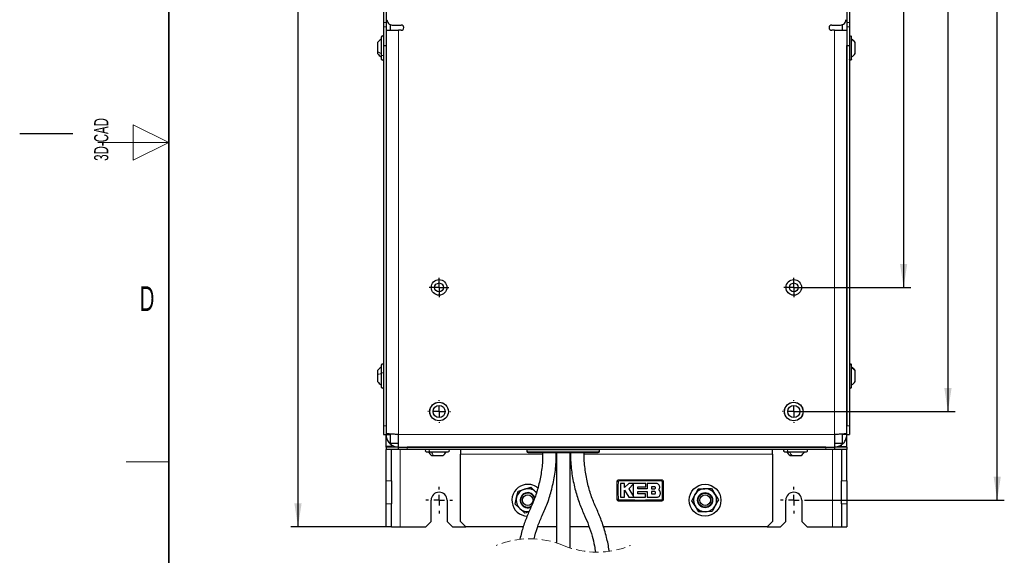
# Model space of a CAD drawing. Header units: millimetres. Extents: x 5 to 418, y 2 to 292.
# Tile 4 of 29: x 5 to 144, y 89 to 165. Entities that reach past the tile are written whole.
import ezdxf

# ---------------------------------------------------------------- set-up
doc = ezdxf.new("R2010")
doc.units = ezdxf.units.MM
doc.linetypes.add('HIDDEN', pattern=[1.905, 1.27, -0.635])
doc.layers.add('SLD-0', color=7, linetype='Continuous')
doc.styles.add('SLDTEXTSTYLE0', font='TXT', dxfattribs={"width": 0.605})
doc.dimstyles.new('SLDDIMSTYLE0', dxfattribs={"dimtxt": 3.5, "dimasz": 3.302, "dimexe": 0, "dimexo": 0.0625, "dimgap": 0.875, "dimtad": 1, "dimlfac": 4, "dimrnd": 1e-09, "dimzin": 12, "dimdsep": 46, "dimtxsty": 'SLDTEXTSTYLE0', "dimsah": 1, "dimcen": 0.09, "dimadec": 0, "dimazin": 3, "dimtfac": 1, "dimtofl": 0, "dimtmove": 0, "dimatfit": 3, "dimfxl": 1, "dimfrac": 2, "dimtolj": 1, "dimtzin": 12, "dimarcsym": 0})

# ---------------------------------------------------------------- blocks, each defined once
blk = doc.blocks.new('_D')
at = {"layer": 'SLD-0', "color": 7}
for p, q in [((115.99, 246.83), (143.79, 246.83)), ((142.79, 96.83), (142.79, 246.83)), ((115.99, 96.83), (143.79, 96.83))]:
    blk.add_line(p, q, dxfattribs=at)
for points in [[(142.79, 246.83), (142.29, 243.53), (143.3, 243.53)], [(142.79, 96.83), (143.3, 100.13), (142.29, 100.13)]]:
    blk.add_solid(points, dxfattribs=at)
at = {"layer": 'SLD-0', "color": 7, "insert": (138.28, 167.82), "char_height": 3.5, "attachment_point": 1, "rotation": 90, "style": 'SLDTEXTSTYLE0'}
blk.add_mtext('600', dxfattribs=at)
blk = doc.blocks.new('_D_2')
at = {"layer": 'SLD-0', "color": 7}
for p, q in [((57.39, 250.58), (43.23, 250.58)), ((44.23, 250.58), (44.23, 93.08)), ((57.39, 93.08), (43.23, 93.08))]:
    blk.add_line(p, q, dxfattribs=at)
for points in [[(44.23, 250.58), (43.72, 247.28), (44.74, 247.28)], [(44.23, 93.08), (44.74, 96.38), (43.72, 96.38)]]:
    blk.add_solid(points, dxfattribs=at)
at = {"layer": 'SLD-0', "color": 7, "insert": (39.72, 167.82), "char_height": 3.5, "attachment_point": 1, "rotation": 90, "style": 'SLDTEXTSTYLE0'}
blk.add_mtext('630', dxfattribs=at)
blk = doc.blocks.new('_D_6')
at = {"layer": 'SLD-0', "color": 7}
for p, q in [((114.12, 216.83), (130.6, 216.83)), ((129.6, 216.83), (129.6, 126.83)), ((114.12, 126.83), (130.6, 126.83))]:
    blk.add_line(p, q, dxfattribs=at)
for points in [[(129.6, 216.83), (129.09, 213.53), (130.11, 213.53)], [(129.6, 126.83), (130.11, 130.13), (129.09, 130.13)]]:
    blk.add_solid(points, dxfattribs=at)
at = {"layer": 'SLD-0', "color": 7, "insert": (125.09, 167.82), "char_height": 3.5, "attachment_point": 1, "rotation": 90, "style": 'SLDTEXTSTYLE0'}
blk.add_mtext('360', dxfattribs=at)
blk = doc.blocks.new('_D_7')
at = {"layer": 'SLD-0', "color": 7}
for p, q in [((115.72, 234.33), (136.85, 234.33)), ((135.85, 234.33), (135.85, 109.33)), ((114.12, 109.33), (136.85, 109.33))]:
    blk.add_line(p, q, dxfattribs=at)
for points in [[(135.85, 234.33), (135.34, 231.03), (136.36, 231.03)], [(135.85, 109.33), (136.36, 112.63), (135.34, 112.63)]]:
    blk.add_solid(points, dxfattribs=at)
at = {"layer": 'SLD-0', "color": 7, "insert": (131.34, 167.82), "char_height": 3.5, "attachment_point": 1, "rotation": 90, "style": 'SLDTEXTSTYLE0'}
blk.add_mtext('500', dxfattribs=at)
blk = doc.blocks.new('SW_CENTERMARKSYMBOL_2')
at = {"layer": 'SLD-0', "color": 0}
for p, q in [((0, 1.5), (0, 1.88)), ((-1.5, 0), (-1.88, 0)), ((0, 0), (-0.75, 0)), ((0, 0), (0, 0.75)), ((0, 0), (0, -0.75)), ((0, 0), (0.75, 0)), ((1.5, 0), (1.88, 0)), ((0, -1.5), (0, -1.88))]:
    blk.add_line(p, q, dxfattribs=at)
blk = doc.blocks.new('SW_CENTERMARKSYMBOL_3')
at = {"layer": 'SLD-0', "color": 0}
for p, q in [((0, 1.5), (0, 1.88)), ((-1.5, 0), (-1.88, 0)), ((0, 0), (-0.75, 0)), ((0, 0), (0, 0.75)), ((0, 0), (0, -0.75)), ((0, 0), (0.75, 0)), ((1.5, 0), (1.88, 0)), ((0, -1.5), (0, -1.88))]:
    blk.add_line(p, q, dxfattribs=at)
blk = doc.blocks.new('SW_CENTERMARKSYMBOL_8')
at = {"layer": 'SLD-0', "color": 0}
for p, q in [((-0.75, 0), (-1.38, 0)), ((0, 0), (-0.75, 0)), ((0, 0.75), (0, 1.37)), ((0, 0), (0, 0.75)), ((0, 0), (0, -0.75)), ((0, 0), (0.75, 0)), ((0.75, 0), (1.37, 0)), ((0, -0.75), (0, -1.38))]:
    blk.add_line(p, q, dxfattribs=at)
blk = doc.blocks.new('SW_CENTERMARKSYMBOL_9')
at = {"layer": 'SLD-0', "color": 0}
for p, q in [((-0.75, 0), (-1.38, 0)), ((0, 0), (-0.75, 0)), ((0, 0.75), (0, 1.37)), ((0, 0), (0, 0.75)), ((0, 0), (0, -0.75)), ((0, 0), (0.75, 0)), ((0.75, 0), (1.37, 0)), ((0, -0.75), (0, -1.38))]:
    blk.add_line(p, q, dxfattribs=at)
blk = doc.blocks.new('SW_CENTERMARKSYMBOL_10')
at = {"layer": 'SLD-0', "color": 0}
for p, q in [((0, 1.5), (0, 1.6)), ((-1.5, 0), (-1.6, 0)), ((0, 0), (-0.75, 0)), ((0, 0), (0, 0.75)), ((0, 0), (0, -0.75)), ((0, 0), (0.75, 0)), ((1.5, 0), (1.6, 0)), ((0, -1.5), (0, -1.6))]:
    blk.add_line(p, q, dxfattribs=at)
blk = doc.blocks.new('SW_CENTERMARKSYMBOL_11')
at = {"layer": 'SLD-0', "color": 0}
for p, q in [((0, 1.5), (0, 1.6)), ((-1.5, 0), (-1.6, 0)), ((0, 0), (-0.75, 0)), ((0, 0), (0, 0.75)), ((0, 0), (0, -0.75)), ((0, 0), (0.75, 0)), ((1.5, 0), (1.6, 0)), ((0, -1.5), (0, -1.6))]:
    blk.add_line(p, q, dxfattribs=at)

msp = doc.modelspace()

# ---------------------------------------------------------------- linework, layer by layer
at = {"color": 7, "linetype": 'Continuous', "lineweight": 25}
for p, q in [((56.2685, 179.4661), (56.2685, 164.1883)), ((56.6435, 179.4661), (56.6435, 164.1883)), ((121.5935, 179.4661), (121.5935, 164.1883)), ((121.9685, 179.4661), (121.9685, 164.1883)), ((56.2685, 164.1883), (56.2685, 163.5633)), ((56.6435, 164.1883), (56.6435, 163.5633)), ((57.2435, 163.8794), (57.2435, 163.0772)), ((57.5185, 163.8272), (58.7685, 163.8272)), ((119.4685, 163.8272), (120.7185, 163.8272)), ((120.9935, 163.0772), (120.9935, 163.8794)), ((121.5935, 164.1883), (121.5935, 163.5633)), ((121.9685, 164.1883), (121.9685, 163.5633)), ((56.2685, 163.5633), (56.2685, 160.9522)), ((56.6435, 163.5633), (56.6435, 160.9522)), ((56.6435, 163.0772), (58.3935, 163.0772)), ((58.7685, 163.0772), (58.3935, 163.0772)), ((119.8435, 163.0772), (119.4685, 163.0772)), ((119.8435, 163.0772), (121.5935, 163.0772)), ((121.5935, 163.5633), (121.5935, 160.9522)), ((121.9685, 163.5633), (121.9685, 160.9522)), ((55.4435, 161.3471), (55.4435, 160.0997)), ((55.9685, 162.1272), (55.9685, 159.6161)), ((122.2685, 159.0272), (122.2685, 162.1272)), ((122.7935, 159.8072), (122.7935, 161.3472)), ((55.4435, 160.0997), (55.4435, 159.8072)), ((55.9685, 159.6161), (55.9685, 159.0272)), ((56.2685, 160.9522), (56.6435, 160.9522)), ((56.2685, 160.9522), (56.2685, 107.3272)), ((56.6435, 160.9522), (56.6435, 107.3272)), ((56.6435, 160.9522), (56.6435, 106.2539)), ((121.5935, 160.9522), (121.9685, 160.9522)), ((121.5935, 160.9522), (121.5935, 107.3272)), ((121.5935, 106.2539), (121.5935, 160.9522)), ((121.9685, 160.9522), (121.9685, 107.3272)), ((55.9685, 115.8772), (55.9685, 114.7483)), ((122.2685, 115.7675), (122.2685, 115.8772)), ((122.2685, 112.7772), (122.2685, 115.7675)), ((55.4435, 115.0972), (55.4435, 114.5364)), ((55.4435, 114.5364), (55.4435, 113.5572)), ((55.9685, 114.7483), (55.9685, 112.7772)), ((122.7935, 115.0427), (122.7935, 115.0971)), ((122.7935, 113.5573), (122.7935, 115.0427)), ((56.2685, 107.3272), (56.2685, 106.0772)), ((121.9685, 107.3272), (121.9685, 106.0772)), ((56.2685, 106.0772), (56.6435, 106.0772)), ((56.6435, 106.2539), (56.6435, 106.0772)), ((56.6435, 106.0772), (57.2435, 106.0772)), ((56.6435, 104.4022), (56.6435, 106.0772)), ((57.2435, 106.1586), (57.2435, 104.8522)), ((58.3935, 104.3272), (58.3935, 106.0772)), ((119.8435, 106.0772), (119.8435, 104.3272)), ((120.9935, 104.8522), (120.9935, 106.1593)), ((121.5935, 106.0772), (120.9935, 106.0772)), ((121.5935, 106.0772), (121.5935, 106.2539)), ((121.5935, 106.0772), (121.9685, 106.0772)), ((121.5935, 104.4022), (121.5935, 106.0772)), ((57.3935, 104.4022), (56.6435, 104.4022)), ((56.6435, 104.3272), (56.6435, 104.4022)), ((56.6435, 104.3272), (56.6435, 103.9522)), ((58.3685, 104.3272), (56.6435, 104.3272)), ((57.2435, 104.8522), (58.3935, 104.8522)), ((57.3935, 104.4022), (57.3935, 104.6583)), ((57.3935, 104.3272), (57.3935, 104.4022)), ((57.681, 104.5048), (57.681, 104.3272)), ((58.3685, 104.3272), (58.3685, 103.9522)), ((58.3935, 104.3272), (58.3685, 104.3272)), ((58.3935, 104.3272), (119.8435, 104.3272)), ((118.6185, 104.3272), (59.6185, 104.3272)), ((119.8435, 104.8522), (120.9935, 104.8522)), ((119.8685, 104.3272), (119.8435, 104.3272)), ((119.8685, 104.3272), (119.8685, 103.9522)), ((121.5935, 104.3272), (119.8685, 104.3272)), ((120.556, 104.4996), (120.556, 104.3272)), ((120.8435, 104.4022), (120.8435, 104.6593)), ((120.8435, 104.4022), (121.5935, 104.4022)), ((120.8435, 104.4022), (120.8435, 104.3272)), ((121.5935, 104.3272), (121.5935, 104.4022)), ((121.5935, 104.3272), (121.5935, 103.9522)), ((58.3685, 103.9522), (56.6435, 103.9522)), ((56.6435, 99.5724), (56.6435, 103.9522)), ((57.3935, 99.5724), (57.3935, 103.9522)), ((59.6185, 103.9522), (58.3685, 103.9522)), ((118.6185, 103.9522), (59.6185, 103.9522)), ((62.3185, 103.6522), (62.8343, 103.6522)), ((62.8343, 103.6522), (65.4185, 103.6522)), ((63.0985, 103.1272), (63.3547, 103.1272)), ((63.3227, 103.2159), (63.2632, 103.1804)), ((63.3547, 103.1272), (64.6385, 103.1272)), ((67.1185, 103.9522), (67.1185, 103.3272)), ((67.1185, 93.8272), (67.1185, 103.3272)), ((76.4935, 103.9522), (76.4935, 103.7522)), ((76.6935, 103.5522), (81.6185, 103.5522)), ((80.681, 103.5522), (80.681, 90.7994)), ((81.6185, 103.5522), (86.5435, 103.5522)), ((82.606, 90.0898), (82.606, 103.5522)), ((86.7435, 103.7522), (86.7435, 103.9522)), ((111.1185, 103.3272), (111.1185, 103.9522)), ((111.1185, 103.3272), (111.1185, 93.8272)), ((112.8185, 103.6522), (113.3343, 103.6522)), ((113.3343, 103.6522), (115.9185, 103.6522)), ((113.5985, 103.1272), (113.8547, 103.1272)), ((113.8227, 103.2159), (113.7632, 103.1804)), ((113.8547, 103.1272), (115.1385, 103.1272)), ((119.8685, 103.9522), (118.6185, 103.9522)), ((121.5935, 103.9522), (119.8685, 103.9522)), ((120.8435, 103.9522), (120.8435, 99.5724)), ((121.5935, 99.5724), (121.5935, 103.9522)), ((56.6435, 96.3248), (56.6435, 99.5724)), ((57.3935, 99.5724), (57.3935, 96.3248)), ((77.039, 98.6558), (77.7257, 98.0166)), ((89.2185, 96.9522), (89.2185, 99.4522)), ((89.4685, 99.7022), (95.4685, 99.7022)), ((89.6909, 99.172), (89.6909, 97.2686)), ((90.2407, 99.172), (89.6909, 99.172)), ((90.2407, 98.6388), (90.2407, 99.172)), ((90.8664, 99.172), (90.2407, 98.6388)), ((93.2658, 99.172), (90.8664, 99.172)), ((91.5223, 99.1125), (90.8664, 98.4378)), ((91.5223, 97.3599), (91.5223, 99.1125)), ((92.1447, 98.7204), (93.2658, 98.7204)), ((92.1447, 98.432), (92.1447, 98.7204)), ((93.2658, 98.7204), (93.2658, 99.172)), ((93.4396, 99.172), (93.4396, 98.432)), ((94.7621, 99.172), (93.4396, 99.172)), ((94.4846, 98.7168), (94.0493, 98.7168)), ((94.0493, 98.7168), (94.0493, 98.4378)), ((95.7185, 99.4522), (95.7185, 96.9522)), ((120.8435, 96.3248), (120.8435, 99.5724)), ((121.5935, 99.5724), (121.5935, 96.3248)), ((74.8246, 96.277), (75.0348, 97.1914)), ((77.8452, 97.893), (77.7257, 98.0166)), ((89.6909, 97.2686), (90.2404, 97.2686)), ((90.2404, 98.2634), (90.8457, 97.2686)), ((90.2404, 97.2686), (90.2404, 98.2634)), ((90.8457, 97.2686), (93.2209, 97.2686)), ((90.8664, 98.4378), (91.5223, 97.3599)), ((93.4396, 98.432), (92.1447, 98.432)), ((92.145, 98.0384), (93.4396, 98.0384)), ((92.145, 97.7196), (92.145, 98.0384)), ((93.2209, 97.7196), (92.145, 97.7196)), ((93.2209, 97.2686), (93.2209, 97.7196)), ((93.4396, 98.0384), (93.4396, 97.2686)), ((93.4396, 97.2686), (94.8589, 97.2686)), ((94.0493, 98.4378), (94.4846, 98.4378)), ((94.0493, 98.0384), (94.0493, 97.7196)), ((94.4846, 98.0384), (94.0493, 98.0384)), ((94.0493, 97.7196), (94.4846, 97.7196)), ((95.2187, 98.1601), (95.0764, 98.3363)), ((100.6226, 98.4175), (101.5602, 98.4511)), ((102.4978, 98.4848), (102.9957, 97.6897)), ((56.6435, 93.0772), (56.6435, 96.3248)), ((57.3935, 93.0772), (57.3935, 96.3248)), ((62.9935, 93.8272), (62.9935, 96.8272)), ((65.2435, 96.8272), (65.2435, 93.8272)), ((76.9303, 95.8104), (77.1041, 95.881)), ((95.4685, 96.7022), (89.4685, 96.7022)), ((100.7392, 95.1695), (100.2413, 95.9647)), ((112.9935, 93.8272), (112.9935, 96.8272)), ((115.2435, 96.8272), (115.2435, 93.8272)), ((120.8435, 96.3248), (120.8435, 93.0772)), ((121.5935, 96.3248), (121.5935, 93.0772)), ((76.198, 94.9985), (75.5113, 95.6378)), ((102.6144, 95.2369), (101.6768, 95.2032)), ((57.3935, 93.0772), (56.6435, 93.0772)), ((57.3935, 93.0772), (58.6435, 93.0772)), ((58.6435, 93.0772), (62.2435, 93.0772)), ((62.2435, 93.0772), (62.9935, 93.8272)), ((65.2435, 93.8272), (65.9935, 93.0772)), ((65.9935, 93.0772), (67.8685, 93.0772)), ((67.1185, 93.8272), (67.8685, 93.0772)), ((76.0008, 93.0772), (67.8685, 93.0772)), ((80.681, 93.0772), (78.0194, 93.0772)), ((85.2651, 93.0772), (82.606, 93.0772)), ((110.3685, 93.0772), (87.2843, 93.0772)), ((110.3685, 93.0772), (111.1185, 93.8272)), ((110.3685, 93.0772), (112.2435, 93.0772)), ((112.2435, 93.0772), (112.9935, 93.8272)), ((115.2435, 93.8272), (115.9935, 93.0772)), ((115.9935, 93.0772), (119.5935, 93.0772)), ((119.5935, 93.0772), (120.8435, 93.0772)), ((120.8435, 93.0772), (121.5935, 93.0772))]:
    msp.add_line(p, q, dxfattribs=at)
at = {"color": 7, "linetype": 'Continuous', "lineweight": 18}
for p, q in [((56.2685, 164.1883), (56.6435, 164.1883)), ((121.5935, 164.1883), (121.9685, 164.1883)), ((56.2685, 163.5633), (56.6435, 163.5633)), ((58.3935, 163.0772), (58.3935, 106.0772)), ((119.8435, 106.0772), (119.8435, 163.0772)), ((121.5935, 163.5633), (121.9685, 163.5633)), ((56.2685, 107.3272), (56.6435, 107.3272)), ((121.5935, 107.3272), (121.9685, 107.3272)), ((58.3935, 106.0772), (119.8435, 106.0772)), ((59.6185, 104.3272), (59.6185, 103.9522)), ((118.6185, 104.3272), (118.6185, 103.9522)), ((58.6435, 103.9522), (58.6435, 93.0772)), ((67.1185, 103.3272), (78.7145, 103.3272)), ((76.4935, 103.7522), (81.6185, 103.7522)), ((80.639, 103.3272), (80.681, 103.3272)), ((81.6185, 103.7522), (86.7435, 103.7522)), ((82.606, 103.3272), (82.6482, 103.3272)), ((84.5721, 103.3272), (111.1185, 103.3272)), ((119.5935, 93.0772), (119.5935, 103.9522)), ((56.6435, 99.5724), (57.3935, 99.5724)), ((120.8435, 99.5724), (121.5935, 99.5724)), ((57.3935, 96.3248), (56.6435, 96.3248)), ((121.5935, 96.3248), (120.8435, 96.3248))]:
    msp.add_line(p, q, dxfattribs=at)
at = {"color": 7, "linetype": 'Continuous', "lineweight": 25, "flags": 128}
for points in [[(76.1421, 98.3808), (76.3625, 98.4484), (77.039, 98.6558)], [(75.0348, 97.1914), (75.0498, 97.2564), (75.2451, 98.1057)], [(75.2451, 98.1057), (75.4426, 98.1663), (76.1421, 98.3808)], [(77.7257, 98.0166), (77.7745, 97.9711), (77.8431, 97.9073)], [(99.7433, 96.7598), (99.8401, 96.9423), (100.1829, 97.5886)], [(100.1829, 97.5886), (100.291, 97.7924), (100.6226, 98.4175)], [(101.5602, 98.4511), (101.6268, 98.4535), (102.4978, 98.4848)], [(102.9957, 97.6897), (103.0311, 97.6331), (103.2628, 97.2632), (103.4937, 96.8945)], [(75.5113, 95.6378), (75.4624, 95.6832), (74.8246, 96.277)], [(100.2413, 95.9647), (100.2059, 96.0212), (99.7433, 96.7598)], [(103.054, 96.0657), (102.8826, 95.7426), (102.7112, 95.4194), (102.6144, 95.2369)], [(103.4937, 96.8945), (103.3303, 96.5864), (103.1621, 96.2694), (103.054, 96.0657)], [(76.7939, 95.1813), (76.7452, 95.1663), (76.3955, 95.0591), (76.198, 94.9985)], [(101.6768, 95.2032), (101.6102, 95.2008), (100.7392, 95.1695)]]:
    msp.add_lwpolyline(points, dxfattribs=at)
at = {"color": 7, "linetype": 'Continuous', "lineweight": 25}
for centre, radius in [((64.1185, 126.8272), 1.0938), ((114.1185, 126.8272), 1.0938), ((64.1185, 126.8272), 0.625), ((114.1185, 126.8272), 0.625), ((64.1185, 109.3272), 1.3125), ((64.1185, 109.3272), 1.305), ((64.1185, 109.3272), 0.85), ((114.1185, 109.3272), 1.3125), ((114.1185, 109.3272), 1.305), ((114.1185, 109.3272), 0.85), ((101.6185, 96.8272), 2.2375), ((76.6185, 96.8272), 0.75), ((101.6185, 96.8272), 1.0635), ((101.6185, 96.8272), 1), ((101.6185, 96.8272), 0.75)]:
    msp.add_circle(centre, radius, dxfattribs=at)
for centre, radius, start, end in [((57.5185, 164.5772), 0.75, 179.99998, 270.000304), ((58.7685, 163.4522), 0.375, 270.000285, 89.999715), ((119.4685, 163.4522), 0.375, 90.000285, 269.999715), ((120.7185, 164.5772), 0.75, 269.999696, 0.00002), ((56.1185, 162.1272), 0.15, 359.998577, 180.001423), ((56.1185, 159.0272), 0.15, 179.998577, 0.001423), ((56.1185, 115.8772), 0.15, 359.999644, 180.000356), ((122.1185, 115.8772), 0.15, 359.999644, 180.000356), ((56.1185, 112.7772), 0.15, 179.999466, 0.000534), ((122.1185, 112.7772), 0.15, 179.999466, 0.000534), ((62.3185, 103.8022), 0.15, 89.999755, 270.000245), ((65.4185, 103.8022), 0.15, 269.999755, 90.000245), ((76.6935, 103.7522), 0.2, 180.00029, 269.99991), ((86.5435, 103.7522), 0.2, 269.999996, 359.999937), ((112.8185, 103.8022), 0.15, 89.999755, 270.000245), ((115.9185, 103.8022), 0.15, 269.999755, 90.000245), ((76.6185, 96.8272), 2.2375, 107.049082, 268.611976), ((76.6185, 96.8272), 2.2375, 49.850359, 107.049061), ((64.1185, 96.8272), 1.125, 0.000038, 179.999962), ((76.6185, 96.8272), 1.625, 167.049042, 227.049107), ((76.6185, 96.8272), 1.625, 107.049105, 167.049049), ((76.6185, 96.8272), 1.0635, 20.012153, 287.0491), ((76.6185, 96.8272), 1, 13.974053, 306.463803), ((76.6185, 96.8272), 1.625, 47.049089, 107.049068), ((101.6185, 96.8272), 1.625, 152.056892, 212.056817), ((101.6185, 96.8272), 1.625, 92.056829, 152.05687), ((101.6185, 96.8272), 1.625, 32.056843, 92.056877), ((101.6185, 96.8272), 1.625, 332.056892, 32.056817), ((114.1185, 96.8272), 1.125, 0.000038, 179.999962), ((101.6185, 96.8272), 1.625, 212.056843, 272.056877), ((101.6185, 96.8272), 1.625, 272.056829, 332.05687), ((76.6185, 96.8272), 1.625, 227.04909, 276.873504)]:
    msp.add_arc(centre, radius, start, end, dxfattribs=at)
at = {"color": 7, "linetype": 'Continuous', "lineweight": 18}
for centre, radius, start, end in [((89.348, 95.8318), 3.6227, 89.327729, 92.048039), ((92.9882, 99.5727), 3.5221, 177.893307, 180.691355), ((91.9486, 99.5727), 3.5222, 359.308784, 2.10669), ((95.589, 95.8298), 3.6247, 87.952726, 90.671504), ((89.348, 100.5694), 3.6195, 267.950171, 270.67281), ((92.9864, 96.8316), 3.5203, 179.308322, 182.107769), ((91.9486, 96.8317), 3.5223, 357.893319, 0.691207), ((95.589, 100.5742), 3.6243, 269.328339, 272.047428)]:
    msp.add_arc(centre, radius, start, end, dxfattribs=at)
at = {"color": 7, "linetype": 'HIDDEN', "lineweight": 18}
for centre, start, end in [((76.8966, 79.0687), 67.380135, 112.619865), ((86.3781, 101.8244), 247.380135, 292.619865)]:
    msp.add_arc(centre, 12.326, start, end, dxfattribs=at)
at = {"color": 7, "linetype": 'Continuous', "lineweight": 25}
for points, knots in [([(55.9685, 161.8272), (55.8669, 161.7625), (55.6638, 161.6333), (55.5169, 161.4425), (55.4435, 161.3472)], [0, 0, 0, 0, 0.50000439, 1, 1, 1, 1]), ([(55.9685, 161.8271), (55.8669, 161.7625), (55.6638, 161.6333), (55.5169, 161.4425), (55.4435, 161.3471)], [0, 0, 0, 0, 0.50000331, 1, 1, 1, 1]), ([(122.2685, 162.1272), (122.2662, 162.1468), (122.2617, 162.1861), (122.227, 162.236), (122.1775, 162.2694), (122.1185, 162.2811), (122.0595, 162.2694), (122.0099, 162.236), (121.9753, 162.1861), (121.9708, 162.1468), (121.9685, 162.1272)], [0, 0, 0, 0, 0.12500146, 0.25, 0.37499854, 0.5, 0.62500146, 0.75, 0.87499854, 1, 1, 1, 1]), ([(122.7935, 161.3405), (122.72, 161.4351), (122.5729, 161.6244), (122.37, 161.7523), (122.2685, 161.8163)], [0, 0, 0, 0, 0.49949552, 1, 1, 1, 1]), ([(55.4435, 159.8072), (55.5169, 159.7118), (55.6638, 159.521), (55.8669, 159.3918), (55.9685, 159.3272)], [0, 0, 0, 0, 0.499997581, 1, 1, 1, 1]), ([(55.4435, 159.8072), (55.5169, 159.7118), (55.6638, 159.521), (55.8669, 159.3918), (55.9685, 159.3272)], [0, 0, 0, 0, 0.49999669, 1, 1, 1, 1]), ([(122.2685, 159.3272), (122.3701, 159.3918), (122.5732, 159.521), (122.7201, 159.7118), (122.7935, 159.8072)], [0, 0, 0, 0, 0.5000009, 1, 1, 1, 1]), ([(122.2685, 159.0272), (122.2662, 159.0075), (122.2617, 158.9683), (122.227, 158.9183), (122.1775, 158.885), (122.1185, 158.8733), (122.0595, 158.885), (122.0099, 158.9183), (121.9753, 158.9683), (121.9708, 159.0075), (121.9685, 159.0272)], [0, 0, 0, 0, 0.12500146, 0.25, 0.37499854, 0.5, 0.62500146, 0.75, 0.87499854, 1, 1, 1, 1]), ([(55.9685, 115.5772), (55.8669, 115.5126), (55.6638, 115.3833), (55.5169, 115.1926), (55.4435, 115.0972)], [0, 0, 0, 0, 0.50000052, 1, 1, 1, 1]), ([(55.9685, 115.5772), (55.8669, 115.5125), (55.6638, 115.3833), (55.5169, 115.1925), (55.4435, 115.0972)], [0, 0, 0, 0, 0.50000177, 1, 1, 1, 1]), ([(122.7935, 115.097), (122.7201, 115.1924), (122.5732, 115.3832), (122.3701, 115.5124), (122.2685, 115.577)], [0, 0, 0, 0, 0.49998862, 1, 1, 1, 1]), ([(55.4435, 113.5572), (55.5169, 113.4618), (55.6638, 113.271), (55.8669, 113.1418), (55.9685, 113.0772)], [0, 0, 0, 0, 0.49999899, 1, 1, 1, 1]), ([(55.4435, 113.5572), (55.5169, 113.4618), (55.6638, 113.271), (55.8669, 113.1418), (55.9685, 113.0772)], [0, 0, 0, 0, 0.49999828, 1, 1, 1, 1]), ([(122.2685, 113.0774), (122.3701, 113.142), (122.5732, 113.2712), (122.7201, 113.4619), (122.7935, 113.5573)], [0, 0, 0, 0, 0.500011, 1, 1, 1, 1]), ([(58.3935, 106.0772), (58.2003, 106.0902), (57.8356, 106.1148), (57.3369, 106.1433), (56.9681, 106.1945), (56.7348, 106.1959), (56.6572, 106.2452), (56.6435, 106.2539)], [0, 0, 0, 0, 0.3296549, 0.62216363, 0.84465957, 0.97260435, 1, 1, 1, 1]), ([(56.6435, 106.0772), (56.6629, 105.88), (56.7018, 105.4857), (57.0047, 104.9605), (57.4504, 104.5646), (57.9422, 104.3565), (58.2661, 104.3355), (58.3935, 104.3272)], [0, 0, 0, 0, 0.21513717, 0.43027619, 0.64541572, 0.86055495, 1, 1, 1, 1]), ([(121.5935, 106.2539), (121.5608, 106.2401), (121.4391, 106.1888), (121.1553, 106.1787), (120.7344, 106.1329), (120.278, 106.1057), (119.9699, 106.0855), (119.8435, 106.0772)], [0, 0, 0, 0, 0.06017412, 0.22376929, 0.47449984, 0.78440583, 1, 1, 1, 1]), ([(119.8435, 104.3272), (120.0406, 104.3466), (120.4349, 104.3855), (120.9602, 104.6884), (121.356, 105.1341), (121.5642, 105.6259), (121.5852, 105.9498), (121.5935, 106.0772)], [0, 0, 0, 0, 0.21513739, 0.43027684, 0.64541578, 0.86055454, 1, 1, 1, 1]), ([(62.6185, 103.6522), (62.6831, 103.5506), (62.8123, 103.3475), (63.0031, 103.2006), (63.0985, 103.1272)], [0, 0, 0, 0, 0.50000152, 1, 1, 1, 1]), ([(64.6385, 103.1272), (64.7339, 103.2006), (64.9246, 103.3475), (65.0539, 103.5506), (65.1185, 103.6522)], [0, 0, 0, 0, 0.49999848, 1, 1, 1, 1]), ([(78.7172, 103.5522), (78.7175, 103.2283), (78.7184, 102.2184), (78.5235, 100.5757), (78.1232, 98.6996), (77.5903, 96.9983), (76.9027, 95.4544), (76.2426, 93.9126), (75.787, 92.5237), (75.5864, 91.6373), (75.5139, 91.3169)], [0, 0, 0, 0, 0.07624479, 0.23776156, 0.38825146, 0.52769191, 0.65662731, 0.78599176, 0.92265945, 1, 1, 1, 1]), ([(77.5072, 91.3796), (77.6506, 91.9093), (77.9353, 92.9607), (78.596, 94.5454), (79.363, 96.2218), (79.9748, 98.1546), (80.4273, 100.2635), (80.6421, 102.0877), (80.6418, 103.2), (80.6417, 103.5522)], [0, 0, 0, 0, 0.12986189, 0.25773195, 0.40601771, 0.56641494, 0.73661537, 0.91659369, 1, 1, 1, 1]), ([(82.6454, 103.5522), (82.6453, 103.1974), (82.6451, 102.0892), (82.8574, 100.285), (83.296, 98.2215), (83.8805, 96.3515), (84.5902, 94.749), (85.2381, 93.2517), (85.6896, 91.8213), (85.9999, 90.5579), (86.1172, 89.7982), (86.1631, 89.5003)], [0, 0, 0, 0, 0.07295, 0.22787285, 0.37241769, 0.50656292, 0.62991806, 0.73272794, 0.84192798, 0.93802014, 1, 1, 1, 1]), ([(88.0942, 89.6184), (88.0901, 89.6573), (88.0208, 90.3214), (87.7253, 91.6571), (87.2014, 93.5043), (86.4897, 95.2438), (85.7372, 96.876), (85.1757, 98.6495), (84.7642, 100.5655), (84.5683, 102.2225), (84.5692, 103.2327), (84.5695, 103.5522)], [0, 0, 0, 0, 0.00811117, 0.13843682, 0.28272574, 0.40590492, 0.52767903, 0.65521517, 0.79058919, 0.93378089, 1, 1, 1, 1]), ([(113.1185, 103.6522), (113.1831, 103.5506), (113.3123, 103.3475), (113.5031, 103.2006), (113.5985, 103.1272)], [0, 0, 0, 0, 0.50000152, 1, 1, 1, 1]), ([(115.1385, 103.1272), (115.2339, 103.2006), (115.4246, 103.3475), (115.5539, 103.5506), (115.6185, 103.6522)], [0, 0, 0, 0, 0.49999848, 1, 1, 1, 1]), ([(89.2185, 99.4522), (89.2213, 99.4803), (89.2268, 99.5365), (89.2699, 99.6114), (89.3333, 99.6679), (89.4036, 99.6979), (89.4501, 99.701), (89.4685, 99.7022)], [0, 0, 0, 0, 0.21467223, 0.429352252, 0.644027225, 0.858696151, 1, 1, 1, 1]), ([(94.4846, 98.4378), (94.5003, 98.4393), (94.5317, 98.4424), (94.5735, 98.4665), (94.6052, 98.502), (94.6233, 98.5463), (94.6258, 98.594), (94.6123, 98.6398), (94.5844, 98.6785), (94.5453, 98.7057), (94.5099, 98.716), (94.4894, 98.7166), (94.4846, 98.7168)], [0, 0, 0, 0, 0.107507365, 0.215009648, 0.322543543, 0.430054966, 0.537500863, 0.644865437, 0.752158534, 0.859407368, 0.966648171, 1, 1, 1, 1]), ([(95.2187, 98.7153), (95.2137, 98.7666), (95.2036, 98.8692), (95.1249, 99.006), (95.0091, 99.1093), (94.8807, 99.1641), (94.7958, 99.1697), (94.7621, 99.172)], [0, 0, 0, 0, 0.21459692, 0.42920325, 0.64383433, 0.85847154, 1, 1, 1, 1]), ([(95.0764, 98.3363), (95.1112, 98.3785), (95.1809, 98.4629), (95.2203, 98.601), (95.2191, 98.6853), (95.2187, 98.7153)], [0, 0, 0, 0, 0.39184226, 0.78386918, 1, 1, 1, 1]), ([(95.4685, 99.7022), (95.4966, 99.6994), (95.5528, 99.6939), (95.6277, 99.6508), (95.6843, 99.5874), (95.7142, 99.5171), (95.7173, 99.4706), (95.7185, 99.4522)], [0, 0, 0, 0, 0.21467217, 0.42935186, 0.64402575, 0.85869515, 1, 1, 1, 1]), ([(94.4846, 97.7196), (94.5025, 97.7214), (94.5383, 97.7249), (94.586, 97.7524), (94.6223, 97.7928), (94.643, 97.8433), (94.6459, 97.8977), (94.6307, 97.95), (94.5989, 97.9944), (94.5543, 98.0256), (94.5137, 98.0374), (94.4902, 98.0382), (94.4846, 98.0384)], [0, 0, 0, 0, 0.10734522, 0.21473845, 0.322078, 0.42936073, 0.53661933, 0.64388945, 0.75120744, 0.85860016, 0.96607304, 1, 1, 1, 1]), ([(94.8589, 97.2686), (94.9065, 97.2733), (95.0017, 97.2826), (95.1279, 97.3557), (95.2098, 97.445), (95.2403, 97.5097), (95.2505, 97.5315)], [0, 0, 0, 0, 0.28507098, 0.57020196, 0.85533547, 1, 1, 1, 1]), ([(95.2505, 97.5315), (95.2757, 97.6018), (95.326, 97.7424), (95.3119, 97.9676), (95.2491, 98.0974), (95.2187, 98.1601)], [0, 0, 0, 0, 0.34082844, 0.68163522, 1, 1, 1, 1]), ([(89.4685, 96.7022), (89.4404, 96.7049), (89.3842, 96.7105), (89.3093, 96.7536), (89.2527, 96.817), (89.2228, 96.8873), (89.2197, 96.9337), (89.2185, 96.9522)], [0, 0, 0, 0, 0.21467167, 0.42935178, 0.64402601, 0.85869406, 1, 1, 1, 1]), ([(95.7185, 96.9522), (95.7157, 96.9241), (95.7102, 96.8679), (95.6671, 96.7929), (95.6037, 96.7364), (95.5334, 96.7064), (95.4869, 96.7034), (95.4685, 96.7022)], [0, 0, 0, 0, 0.21467206, 0.42935165, 0.64402711, 0.8586964, 1, 1, 1, 1])]:
    msp.add_open_spline(points, degree=3, knots=knots, dxfattribs=at)
at = {"color": 7, "linetype": 'Continuous', "lineweight": 18}
for points, knots in [([(122.2685, 161.8272), (122.3701, 161.7626), (122.5732, 161.6333), (122.7201, 161.4426), (122.7935, 161.3472)], [0, 0, 0, 0, 0.5000009, 1, 1, 1, 1]), ([(55.9685, 159.8021), (55.8688, 159.8405), (55.6789, 159.9136), (55.5193, 160.0398), (55.4435, 160.0997)], [0, 0, 0, 0, 0.524717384, 1, 1, 1, 1]), ([(55.9685, 159.6161), (55.9711, 159.6036), (55.9769, 159.5762), (56.014, 159.5465), (56.0621, 159.5274), (56.1185, 159.5208), (56.1749, 159.5274), (56.2229, 159.5465), (56.2601, 159.5762), (56.2659, 159.6036), (56.2685, 159.6161)], [0, 0, 0, 0, 0.09721258, 0.21258057, 0.34957613, 0.5, 0.65042387, 0.78741943, 0.90278742, 1, 1, 1, 1]), ([(122.2685, 115.7675), (122.2662, 115.7858), (122.2616, 115.8228), (122.2264, 115.8692), (122.1769, 115.8998), (122.1185, 115.9105), (122.0601, 115.8998), (122.0106, 115.8692), (121.9754, 115.8228), (121.9708, 115.7858), (121.9685, 115.7675)], [0, 0, 0, 0, 0.1207391, 0.24401336, 0.37079569, 0.5, 0.62920431, 0.75598664, 0.8792609, 1, 1, 1, 1]), ([(122.2685, 115.4887), (122.3698, 115.4291), (122.5706, 115.3108), (122.7196, 115.1316), (122.7935, 115.0427)], [0, 0, 0, 0, 0.50419354, 1, 1, 1, 1]), ([(55.9685, 114.6668), (55.8709, 114.6508), (55.6923, 114.6214), (55.5211, 114.5629), (55.4435, 114.5364)], [0, 0, 0, 0, 0.54661889, 1, 1, 1, 1]), ([(55.9685, 114.7483), (55.9719, 114.754), (55.9815, 114.77), (56.0179, 114.7786), (56.0633, 114.7876), (56.1185, 114.7899), (56.1737, 114.7876), (56.2191, 114.7786), (56.2555, 114.77), (56.2651, 114.754), (56.2685, 114.7483)], [0, 0, 0, 0, 0.05989004, 0.16864327, 0.32188527, 0.5, 0.67811473, 0.83135673, 0.94010996, 1, 1, 1, 1]), ([(62.8343, 103.6522), (62.8209, 103.6547), (62.7921, 103.6602), (62.7597, 103.6971), (62.739, 103.7455), (62.7318, 103.8022), (62.739, 103.8589), (62.7597, 103.9072), (62.7921, 103.9441), (62.8209, 103.9496), (62.8343, 103.9522)], [0, 0, 0, 0, 0.10138226, 0.21794962, 0.35310785, 0.50000007, 0.64689229, 0.78205025, 0.89861782, 1, 1, 1, 1]), ([(63.0345, 103.6522), (63.076, 103.5522), (63.1557, 103.3605), (63.2903, 103.2027), (63.3547, 103.1272)], [0, 0, 0, 0, 0.52143973, 1, 1, 1, 1]), ([(113.3343, 103.6522), (113.3209, 103.6547), (113.2921, 103.6602), (113.2597, 103.6971), (113.239, 103.7455), (113.2318, 103.8022), (113.239, 103.8589), (113.2597, 103.9072), (113.2921, 103.9441), (113.3209, 103.9496), (113.3343, 103.9522)], [0, 0, 0, 0, 0.10138226, 0.21794962, 0.35310785, 0.50000007, 0.64689229, 0.78205025, 0.89861782, 1, 1, 1, 1]), ([(113.5345, 103.6522), (113.576, 103.5522), (113.6557, 103.3605), (113.7903, 103.2027), (113.8547, 103.1272)], [0, 0, 0, 0, 0.52143973, 1, 1, 1, 1]), ([(89.3905, 99.4542), (89.3876, 99.17), (89.3819, 98.6016), (89.3822, 97.7668), (89.3878, 97.2163), (89.3905, 96.9501)], [0, 0, 0, 0, 0.34049526, 0.68105268, 1, 1, 1, 1]), ([(89.4664, 99.5302), (89.4608, 99.5298), (89.4468, 99.5287), (89.4256, 99.5194), (89.4065, 99.5022), (89.3933, 99.4797), (89.3914, 99.4627), (89.3905, 99.4542)], [0, 0, 0, 0, 0.140562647, 0.35532445, 0.570845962, 0.786048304, 1, 1, 1, 1]), ([(95.4706, 99.5302), (94.4698, 99.5403), (92.4684, 99.5606), (90.467, 99.5403), (89.4664, 99.5302)], [0, 0, 0, 0, 0.500039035, 1, 1, 1, 1]), ([(95.5465, 99.4542), (95.5461, 99.4598), (95.545, 99.4738), (95.5358, 99.495), (95.5186, 99.5142), (95.496, 99.5274), (95.4791, 99.5293), (95.4706, 99.5302)], [0, 0, 0, 0, 0.140652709, 0.355498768, 0.571034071, 0.786175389, 1, 1, 1, 1]), ([(95.5465, 96.9501), (95.5494, 97.2343), (95.5551, 97.8028), (95.5548, 98.6375), (95.5492, 99.188), (95.5465, 99.4542)], [0, 0, 0, 0, 0.340495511, 0.681053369, 1, 1, 1, 1]), ([(89.3905, 96.9501), (89.3909, 96.9446), (89.392, 96.9305), (89.4012, 96.9094), (89.4184, 96.8902), (89.4409, 96.877), (89.4579, 96.8751), (89.4664, 96.8741)], [0, 0, 0, 0, 0.14064828, 0.35550142, 0.5710323, 0.78617532, 1, 1, 1, 1]), ([(89.4664, 96.8741), (90.4672, 96.864), (92.4686, 96.8437), (94.47, 96.864), (95.4706, 96.8741)], [0, 0, 0, 0, 0.50003915, 1, 1, 1, 1]), ([(95.4706, 96.8741), (95.4762, 96.8746), (95.4902, 96.8757), (95.5114, 96.8849), (95.5305, 96.9021), (95.5437, 96.9247), (95.5456, 96.9416), (95.5465, 96.9501)], [0, 0, 0, 0, 0.14056406, 0.35532375, 0.57084183, 0.78604494, 1, 1, 1, 1])]:
    msp.add_open_spline(points, degree=3, knots=knots, dxfattribs=at)
at = {"layer": 'SLD-0', "lineweight": 35}
msp.add_line((26, 282.5), (26, 12), dxfattribs=at)
at = {"layer": 'SLD-0', "lineweight": 18}
for p, q in [((26, 147.25), (21, 149.75)), ((21, 149.75), (21, 144.75)), ((16, 147.25), (26, 147.25)), ((21, 144.75), (26, 147.25)), ((20, 102.25), (26, 102.25))]:
    msp.add_line(p, q, dxfattribs=at)
at = {"layer": 'SLD-0'}
msp.add_line((12.5, 148.5), (5, 148.5), dxfattribs=at)

# ---------------------------------------------------------------- block references
at = {"layer": 'SLD-0', "color": 7}
for name, p in [('SW_CENTERMARKSYMBOL_8', (64.1185, 126.8272)), ('SW_CENTERMARKSYMBOL_9', (114.1185, 126.8272)), ('SW_CENTERMARKSYMBOL_10', (64.1185, 109.3272)), ('SW_CENTERMARKSYMBOL_11', (114.1185, 109.3272)), ('SW_CENTERMARKSYMBOL_2', (64.1185, 96.8272)), ('SW_CENTERMARKSYMBOL_3', (114.1185, 96.8272))]:
    msp.add_blockref(name, p, dxfattribs=at)

# ---------------------------------------------------------------- texts
at = {"layer": 'SLD-0', "char_height": 2, "attachment_point": 1, "rotation": 90, "style": 'SLDTEXTSTYLE0'}
for s, insert in [('3D-CAD', (15.4939, 144.6806)), ('noch Dritten zugänglich gemacht werden, und sie darf durch den Empfänger oder', (12.2299, 7.2381)), ('Ohne unsere vorherige Zustimmung darf diese Zeichnung weder vervielfältigt,', (9.2299, 7.2381)), ('Dritte auch nicht in anderer Weise missbräuchlich verwendet werden.', (15.2299, 7.2381))]:
    msp.add_mtext(s, dxfattribs=dict(at, insert=insert))
at = {"layer": 'SLD-0', "insert": (22.9597, 127.0011), "char_height": 3.5, "attachment_point": 2, "style": 'SLDTEXTSTYLE0'}
msp.add_mtext('D', dxfattribs=at)

# ---------------------------------------------------------------- dimensions: what is measured, and where the dimension line sits
at = {"layer": 'SLD-0', "color": 7}
for base, p1, p2, picture, middle in [((44.2293, 93.0772), (57.3935, 250.5772), (57.3935, 93.0772), '_D_2', (44.2293, 171.8272)), ((142.7947, 246.8272), (115.9935, 96.8272), (115.9935, 246.8272), '_D', (142.7947, 171.8272)), ((135.8483, 109.3272), (115.7185, 234.3272), (114.1185, 109.3272), '_D_7', (135.8483, 171.8272)), ((129.6017, 126.8272), (114.1185, 216.8272), (114.1185, 126.8272), '_D_6', (129.6017, 171.8272))]:
    dim = msp.add_linear_dim(base=base, p1=p1, p2=p2, angle=90, dimstyle='SLDDIMSTYLE0', dxfattribs=at)
    dim.commit()
    dim.dimension.update_dxf_attribs({"geometry": picture, "text_midpoint": middle, "dimtype": 160})

doc.saveas('drawing.dxf')
